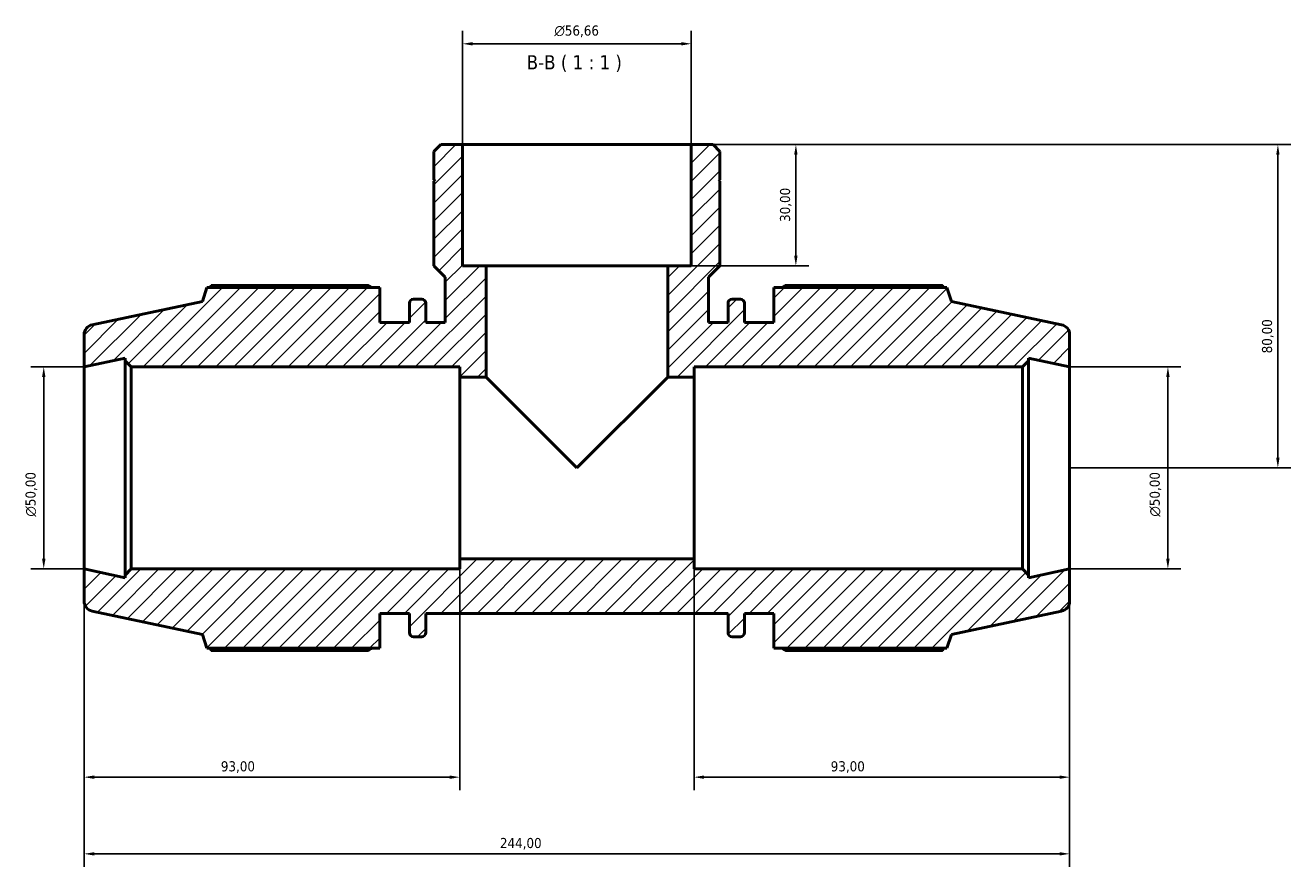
# Model space of a CAD drawing. Header units: millimetres. Extents: x 0 to 931, y 0 to 951.
# Tile 6 of 6: x 303 to 617, y 743 to 951. Entities that reach past the tile are written whole.
import ezdxf

# ---------------------------------------------------------------- set-up
doc = ezdxf.new("R2010")
doc.units = ezdxf.units.MM
for name, color, linetype, lineweight in [('Dimension (ISO)', 7, 'Continuous', 25), ('Hatch (ISO)', 7, 'Continuous', 18), ('Symbol (ISO)', 7, 'Continuous', 25), ('Visible (ISO)', 7, 'Continuous', 50)]:
    doc.layers.add(name, color=color, linetype=linetype, lineweight=lineweight)
doc.styles.add('Label Text (ISO)', font='tahoma.ttf')
doc.styles.add('Note Text (ISO)', font='tahoma.ttf')
doc.dimstyles.new('Default (ISO)', dxfattribs={"dimtxt": 2.5, "dimasz": 2.5, "dimexe": 3.175, "dimexo": 0, "dimgap": 0.762, "dimtad": 1, "dimrnd": 1e-08, "dimzin": 0, "dimtxsty": 'Note Text (ISO)', "dimcen": 0.09, "dimdle": 10, "dimclrd": 256, "dimclre": 256, "dimclrt": 232, "dimazin": 0, "dimtfac": 1.40208, "dimtmove": 0, "dimatfit": 3, "dimfxl": 1, "dimtolj": 1, "dimtzin": 0, "dimlwd": -1, "dimlwe": -1, "dimarcsym": 0})

# ---------------------------------------------------------------- blocks, each defined once
blk = doc.blocks.new('*D7')
at = {"layer": 'Defpoints', "color": 0, "transparency": 16777216}
for p in [(468.36, 946.92), (411.7, 921.97), (468.36, 921.97)]:
    blk.add_point(p, dxfattribs=at)
at = {"layer": 'Dimension (ISO)', "transparency": 16777216}
for p, q in [((411.7, 921.97), (411.7, 950.1)), ((468.36, 921.97), (468.36, 950.1)), ((414.2, 946.92), (465.86, 946.92))]:
    blk.add_line(p, q, dxfattribs=at)
for points in [[(414.2, 947.34), (414.2, 946.51), (411.7, 946.92)], [(465.86, 947.34), (465.86, 946.51), (468.36, 946.92)]]:
    blk.add_solid(points, dxfattribs=at)
at = {"layer": 'Dimension (ISO)', "color": 232, "true_color": 0xca0064, "transparency": 16777216, "insert": (434.46, 951.45), "char_height": 2.5, "attachment_point": 1, "style": 'Note Text (ISO)'}
blk.add_mtext('\\A1;\\fAIGDT|b0|i0;\\H2.5000;\\ln\\fTahoma|b0|i0;\\H2.5000;56,66', dxfattribs=at)
blk = doc.blocks.new('*D8')
at = {"layer": 'Defpoints', "color": 0, "transparency": 16777216}
for p in [(562.03, 866.97), (562.03, 816.97), (586.36, 816.97)]:
    blk.add_point(p, dxfattribs=at)
at = {"layer": 'Dimension (ISO)', "transparency": 16777216}
for p, q in [((562.03, 866.97), (589.54, 866.97)), ((586.36, 864.47), (586.36, 819.47)), ((562.03, 816.97), (589.54, 816.97))]:
    blk.add_line(p, q, dxfattribs=at)
for points in [[(585.94, 864.47), (586.78, 864.47), (586.36, 866.97)], [(585.94, 819.47), (586.78, 819.47), (586.36, 816.97)]]:
    blk.add_solid(points, dxfattribs=at)
at = {"layer": 'Dimension (ISO)', "color": 232, "true_color": 0xca0064, "transparency": 16777216, "insert": (581.84, 829.91), "char_height": 2.5, "attachment_point": 1, "rotation": 90, "style": 'Note Text (ISO)'}
blk.add_mtext('\\A1;\\fAIGDT|b0|i0;\\H2.5000;\\ln\\fTahoma|b0|i0;\\H2.5000;50,00', dxfattribs=at)
blk = doc.blocks.new('*D9')
at = {"layer": 'Defpoints', "color": 0, "transparency": 16777216}
for p in [(469.03, 819.47), (562.03, 816.97), (469.03, 765.44)]:
    blk.add_point(p, dxfattribs=at)
at = {"layer": 'Dimension (ISO)', "transparency": 16777216}
for p, q in [((469.03, 819.47), (469.03, 762.26)), ((562.03, 816.97), (562.03, 762.26)), ((559.53, 765.44), (471.53, 765.44))]:
    blk.add_line(p, q, dxfattribs=at)
for points in [[(471.53, 765.86), (471.53, 765.02), (469.03, 765.44)], [(559.53, 765.86), (559.53, 765.02), (562.03, 765.44)]]:
    blk.add_solid(points, dxfattribs=at)
at = {"layer": 'Dimension (ISO)', "color": 232, "true_color": 0xca0064, "transparency": 16777216, "insert": (502.88, 769.38), "char_height": 2.5, "attachment_point": 1, "style": 'Note Text (ISO)'}
blk.add_mtext('\\A1;93,00', dxfattribs=at)
blk = doc.blocks.new('*D10')
at = {"layer": 'Defpoints', "color": 0, "transparency": 16777216}
for p in [(411.03, 819.47), (318.03, 816.97), (318.03, 765.44)]:
    blk.add_point(p, dxfattribs=at)
at = {"layer": 'Dimension (ISO)', "transparency": 16777216}
for p, q in [((411.03, 819.47), (411.03, 762.26)), ((318.03, 816.97), (318.03, 762.26)), ((408.53, 765.44), (320.53, 765.44))]:
    blk.add_line(p, q, dxfattribs=at)
for points in [[(320.53, 765.86), (320.53, 765.02), (318.03, 765.44)], [(408.53, 765.86), (408.53, 765.02), (411.03, 765.44)]]:
    blk.add_solid(points, dxfattribs=at)
at = {"layer": 'Dimension (ISO)', "color": 232, "true_color": 0xca0064, "transparency": 16777216, "insert": (351.88, 769.38), "char_height": 2.5, "attachment_point": 1, "style": 'Note Text (ISO)'}
blk.add_mtext('\\A1;93,00', dxfattribs=at)
blk = doc.blocks.new('*D11')
at = {"layer": 'Defpoints', "color": 0, "transparency": 16777216}
for p in [(468.36, 921.97), (462.53, 891.97), (494.25, 891.97)]:
    blk.add_point(p, dxfattribs=at)
at = {"layer": 'Dimension (ISO)', "transparency": 16777216}
for p, q in [((468.36, 921.97), (497.42, 921.97)), ((494.25, 919.47), (494.25, 894.47)), ((462.53, 891.97), (497.42, 891.97))]:
    blk.add_line(p, q, dxfattribs=at)
for points in [[(493.83, 919.47), (494.66, 919.47), (494.25, 921.97)], [(493.83, 894.47), (494.66, 894.47), (494.25, 891.97)]]:
    blk.add_solid(points, dxfattribs=at)
at = {"layer": 'Dimension (ISO)', "color": 232, "true_color": 0xca0064, "transparency": 16777216, "insert": (490.31, 902.84), "char_height": 2.5, "attachment_point": 1, "rotation": 90, "style": 'Note Text (ISO)'}
blk.add_mtext('\\A1;30,00', dxfattribs=at)
blk = doc.blocks.new('*D12')
at = {"layer": 'Defpoints', "color": 0, "transparency": 16777216}
for p in [(468.36, 921.97), (562.03, 841.97), (613.59, 841.97)]:
    blk.add_point(p, dxfattribs=at)
at = {"layer": 'Dimension (ISO)', "transparency": 16777216}
for p, q in [((468.36, 921.97), (616.76, 921.97)), ((613.59, 919.47), (613.59, 844.47)), ((562.03, 841.97), (616.76, 841.97))]:
    blk.add_line(p, q, dxfattribs=at)
for points in [[(613.17, 919.47), (614, 919.47), (613.59, 921.97)], [(613.17, 844.47), (614, 844.47), (613.59, 841.97)]]:
    blk.add_solid(points, dxfattribs=at)
at = {"layer": 'Dimension (ISO)', "color": 232, "true_color": 0xca0064, "transparency": 16777216, "insert": (609.65, 870.32), "char_height": 2.5, "attachment_point": 1, "rotation": 90, "style": 'Note Text (ISO)'}
blk.add_mtext('\\A1;80,00', dxfattribs=at)
blk = doc.blocks.new('*D13')
at = {"layer": 'Defpoints', "color": 0, "transparency": 16777216}
for p in [(318.03, 866.97), (308.03, 816.97), (318.03, 816.97)]:
    blk.add_point(p, dxfattribs=at)
at = {"layer": 'Dimension (ISO)', "transparency": 16777216}
for p, q in [((318.03, 866.97), (304.86, 866.97)), ((308.03, 864.47), (308.03, 819.47)), ((318.03, 816.97), (304.86, 816.97))]:
    blk.add_line(p, q, dxfattribs=at)
for points in [[(307.61, 864.47), (308.45, 864.47), (308.03, 866.97)], [(307.61, 819.47), (308.45, 819.47), (308.03, 816.97)]]:
    blk.add_solid(points, dxfattribs=at)
at = {"layer": 'Dimension (ISO)', "color": 232, "true_color": 0xca0064, "transparency": 16777216, "insert": (303.51, 829.91), "char_height": 2.5, "attachment_point": 1, "rotation": 90, "style": 'Note Text (ISO)'}
blk.add_mtext('\\A1;\\fAIGDT|b0|i0;\\H2.5000;\\ln\\fTahoma|b0|i0;\\H2.5000;50,00', dxfattribs=at)
blk = doc.blocks.new('*D15')
at = {"layer": 'Defpoints', "color": 0, "transparency": 16777216}
for p in [(318.03, 816.97), (562.03, 816.97), (318.03, 746.47)]:
    blk.add_point(p, dxfattribs=at)
at = {"layer": 'Dimension (ISO)', "transparency": 16777216}
for p, q in [((318.03, 816.97), (318.03, 743.29)), ((562.03, 816.97), (562.03, 743.29)), ((559.53, 746.47), (320.53, 746.47))]:
    blk.add_line(p, q, dxfattribs=at)
for points in [[(320.53, 746.88), (320.53, 746.05), (318.03, 746.47)], [(559.53, 746.88), (559.53, 746.05), (562.03, 746.47)]]:
    blk.add_solid(points, dxfattribs=at)
at = {"layer": 'Dimension (ISO)', "color": 232, "true_color": 0xca0064, "transparency": 16777216, "insert": (420.98, 750.4), "char_height": 2.5, "attachment_point": 1, "style": 'Note Text (ISO)'}
blk.add_mtext('\\A1;244,00', dxfattribs=at)

msp = doc.modelspace()

# ---------------------------------------------------------------- hatches: boundary and pattern name
at = {"layer": 'Hatch (ISO)'}
h = msp.add_hatch(dxfattribs=at)
h.set_pattern_fill('ANSI31', color=256, scale=25.4, style=0)
h.set_pattern_definition([(45, (0, 0), (-2.245064, 2.245064), [])])
edge = h.paths.add_edge_path()
edge.add_ellipse((559.531, 808.99), major_axis=(0.52, -2.445), ratio=1, start_angle=0, end_angle=78)
edge.add_line((562.031, 808.99), (562.031, 816.965))
edge.add_line((562.031, 816.965), (551.865, 814.804))
edge.add_line((551.865, 814.804), (551.865, 815.465))
edge.add_line((551.865, 815.465), (550.365, 816.965))
edge.add_line((550.365, 816.965), (469.031, 816.965))
edge.add_line((469.031, 816.965), (469.031, 819.465))
edge.add_line((469.031, 819.465), (411.031, 819.465))
edge.add_line((411.031, 819.465), (411.031, 816.965))
edge.add_line((411.031, 816.965), (329.698, 816.965))
edge.add_line((329.698, 816.965), (328.198, 815.465))
edge.add_line((328.198, 815.465), (328.198, 814.804))
edge.add_line((328.198, 814.804), (318.031, 816.965))
edge.add_line((318.031, 816.965), (318.031, 808.99))
edge.add_ellipse((320.531, 808.99), major_axis=(-2.5, 0), ratio=1, start_angle=0, end_angle=78)
edge.add_line((320.011, 806.544), (347.311, 800.742))
edge.add_line((347.311, 800.742), (348.421, 797.325))
edge.add_line((348.421, 797.325), (391.231, 797.325))
edge.add_line((391.231, 797.325), (391.231, 805.965))
edge.add_line((391.231, 805.965), (398.551, 805.965))
edge.add_line((398.551, 805.965), (398.551, 801.205))
edge.add_ellipse((399.551, 801.205), major_axis=(-1, 0), ratio=1, start_angle=0, end_angle=90)
edge.add_line((399.551, 800.205), (401.618, 800.205))
edge.add_ellipse((401.618, 801.205), major_axis=(0, -1), ratio=1, start_angle=0, end_angle=90)
edge.add_line((402.618, 801.205), (402.618, 805.965))
edge.add_line((402.618, 805.965), (477.445, 805.965))
edge.add_line((477.445, 805.965), (477.445, 801.205))
edge.add_ellipse((478.445, 801.205), major_axis=(-1, 0), ratio=1, start_angle=0, end_angle=90)
edge.add_line((478.445, 800.205), (480.511, 800.205))
edge.add_ellipse((480.511, 801.205), major_axis=(0, -1), ratio=1, start_angle=0, end_angle=90)
edge.add_line((481.511, 801.205), (481.511, 805.965))
edge.add_line((481.511, 805.965), (488.831, 805.965))
edge.add_line((488.831, 805.965), (488.831, 797.325))
edge.add_line((488.831, 797.325), (531.641, 797.325))
edge.add_line((531.641, 797.325), (532.751, 800.742))
edge.add_line((532.751, 800.742), (560.051, 806.544))
edge = h.paths.add_edge_path()
edge.add_line((475.441, 920.266), (473.742, 921.965))
edge.add_line((473.742, 921.965), (468.359, 921.965))
edge.add_line((468.359, 921.965), (468.359, 891.965))
edge.add_line((468.359, 891.965), (462.531, 891.965))
edge.add_line((462.531, 891.965), (462.531, 864.465))
edge.add_line((462.531, 864.465), (469.031, 864.465))
edge.add_line((469.031, 864.465), (469.031, 866.965))
edge.add_line((469.031, 866.965), (550.365, 866.965))
edge.add_line((550.365, 866.965), (551.865, 868.465))
edge.add_line((551.865, 868.465), (551.865, 869.126))
edge.add_line((551.865, 869.126), (562.031, 866.965))
edge.add_line((562.031, 866.965), (562.031, 874.941))
edge.add_ellipse((559.531, 874.941), major_axis=(2.5, 0), ratio=1, start_angle=0, end_angle=78)
edge.add_line((560.051, 877.386), (532.751, 883.189))
edge.add_line((532.751, 883.189), (531.641, 886.605))
edge.add_line((531.641, 886.605), (488.831, 886.605))
edge.add_line((488.831, 886.605), (488.831, 877.965))
edge.add_line((488.831, 877.965), (481.511, 877.965))
edge.add_line((481.511, 877.965), (481.511, 882.725))
edge.add_ellipse((480.511, 882.725), major_axis=(1, 0), ratio=1, start_angle=0, end_angle=90)
edge.add_line((480.511, 883.725), (478.445, 883.725))
edge.add_ellipse((478.445, 882.725), major_axis=(0, 1), ratio=1, start_angle=0, end_angle=90)
edge.add_line((477.445, 882.725), (477.445, 877.965))
edge.add_line((477.445, 877.965), (472.608, 877.965))
edge.add_line((472.608, 877.965), (472.608, 889.133))
edge.add_line((472.608, 889.133), (475.441, 891.965))
edge.add_line((475.441, 891.965), (475.441, 912.965))
edge.add_line((475.441, 912.965), (475.141, 912.965))
edge.add_line((475.141, 912.965), (475.441, 913.265))
edge.add_line((475.441, 913.265), (475.441, 920.266))
edge = h.paths.add_edge_path()
edge.add_line((406.321, 921.965), (404.621, 920.266))
edge.add_line((404.621, 920.266), (404.621, 913.265))
edge.add_line((404.621, 913.265), (404.921, 912.965))
edge.add_line((404.921, 912.965), (404.621, 912.965))
edge.add_line((404.621, 912.965), (404.621, 891.965))
edge.add_line((404.621, 891.965), (407.454, 889.133))
edge.add_line((407.454, 889.133), (407.454, 877.965))
edge.add_line((407.454, 877.965), (402.618, 877.965))
edge.add_line((402.618, 877.965), (402.618, 882.725))
edge.add_ellipse((401.618, 882.725), major_axis=(1, 0), ratio=1, start_angle=0, end_angle=90)
edge.add_line((401.618, 883.725), (399.551, 883.725))
edge.add_ellipse((399.551, 882.725), major_axis=(0, 1), ratio=1, start_angle=0, end_angle=90)
edge.add_line((398.551, 882.725), (398.551, 877.965))
edge.add_line((398.551, 877.965), (391.231, 877.965))
edge.add_line((391.231, 877.965), (391.231, 886.605))
edge.add_line((391.231, 886.605), (348.421, 886.605))
edge.add_line((348.421, 886.605), (347.311, 883.189))
edge.add_line((347.311, 883.189), (320.011, 877.386))
edge.add_ellipse((320.531, 874.941), major_axis=(-0.52, 2.445), ratio=1, start_angle=0, end_angle=78)
edge.add_line((318.031, 874.941), (318.031, 866.965))
edge.add_line((318.031, 866.965), (328.198, 869.126))
edge.add_line((328.198, 869.126), (328.198, 868.465))
edge.add_line((328.198, 868.465), (329.698, 866.965))
edge.add_line((329.698, 866.965), (411.031, 866.965))
edge.add_line((411.031, 866.965), (411.031, 864.465))
edge.add_line((411.031, 864.465), (417.531, 864.465))
edge.add_line((417.531, 864.465), (417.531, 891.965))
edge.add_line((417.531, 891.965), (411.703, 891.965))
edge.add_line((411.703, 891.965), (411.703, 921.965))
edge.add_line((411.703, 921.965), (406.321, 921.965))

# ---------------------------------------------------------------- linework, layer by layer
at = {"layer": 'Visible (ISO)'}
for p, q in [((406.321, 921.965), (404.621, 920.266)), ((411.703, 921.965), (406.321, 921.965)), ((411.703, 891.965), (411.703, 921.965)), ((468.359, 921.965), (411.703, 921.965)), ((473.742, 921.965), (468.359, 921.965)), ((468.359, 921.965), (468.359, 891.965)), ((475.441, 920.266), (473.742, 921.965)), ((404.621, 920.266), (404.621, 913.265)), ((475.441, 913.265), (475.441, 920.266)), ((404.621, 913.265), (404.921, 912.965)), ((404.921, 912.965), (404.621, 912.965)), ((404.621, 912.965), (404.621, 891.965)), ((475.141, 912.965), (475.441, 913.265)), ((475.441, 912.965), (475.141, 912.965)), ((475.441, 891.965), (475.441, 912.965)), ((404.621, 891.965), (407.454, 889.133)), ((417.531, 891.965), (411.703, 891.965)), ((417.531, 864.465), (417.531, 891.965)), ((462.531, 891.965), (417.531, 891.965)), ((468.359, 891.965), (462.531, 891.965)), ((462.531, 891.965), (462.531, 864.465)), ((472.608, 889.133), (475.441, 891.965)), ((388.351, 887.13), (349.513, 887.13)), ((407.454, 889.133), (407.454, 877.965)), ((472.608, 877.965), (472.608, 889.133)), ((530.549, 887.13), (491.711, 887.13)), ((348.421, 886.605), (347.311, 883.189)), ((391.231, 886.605), (348.421, 886.605)), ((391.231, 877.965), (391.231, 886.605)), ((401.618, 883.725), (399.551, 883.725)), ((480.511, 883.725), (478.445, 883.725)), ((531.641, 886.605), (488.831, 886.605)), ((488.831, 886.605), (488.831, 877.965)), ((532.751, 883.189), (531.641, 886.605)), ((347.311, 883.189), (320.011, 877.386)), ((398.551, 882.725), (398.551, 877.965)), ((402.618, 877.965), (402.618, 882.725)), ((477.445, 882.725), (477.445, 877.965)), ((481.511, 877.965), (481.511, 882.725)), ((560.051, 877.386), (532.751, 883.189)), ((398.551, 877.965), (391.231, 877.965)), ((407.454, 877.965), (402.618, 877.965)), ((477.445, 877.965), (472.608, 877.965)), ((488.831, 877.965), (481.511, 877.965)), ((318.031, 874.941), (318.031, 866.965)), ((562.031, 866.965), (562.031, 874.941)), ((318.031, 866.965), (328.198, 869.126)), ((328.198, 869.126), (328.198, 868.465)), ((328.198, 868.465), (329.698, 866.965)), ((328.198, 868.465), (328.198, 815.465)), ((550.365, 866.965), (551.865, 868.465)), ((551.865, 868.465), (551.865, 869.126)), ((551.865, 869.126), (562.031, 866.965)), ((551.865, 815.465), (551.865, 868.465)), ((318.031, 816.965), (318.031, 866.965)), ((329.698, 866.965), (411.031, 866.965)), ((329.698, 816.965), (329.698, 866.965)), ((411.031, 866.965), (411.031, 864.465)), ((469.031, 864.465), (469.031, 866.965)), ((469.031, 866.965), (550.365, 866.965)), ((550.365, 866.965), (550.365, 816.965)), ((562.031, 816.965), (562.031, 866.965)), ((411.031, 864.465), (417.531, 864.465)), ((411.031, 864.465), (411.031, 819.465)), ((417.531, 864.465), (440.031, 841.965)), ((440.031, 841.965), (462.531, 864.465)), ((462.531, 864.465), (469.031, 864.465)), ((469.031, 819.465), (469.031, 864.465)), ((469.031, 819.465), (411.031, 819.465)), ((411.031, 819.465), (411.031, 816.965)), ((469.031, 816.965), (469.031, 819.465)), ((328.198, 814.804), (318.031, 816.965)), ((318.031, 816.965), (318.031, 808.99)), ((329.698, 816.965), (328.198, 815.465)), ((328.198, 815.465), (328.198, 814.804)), ((411.031, 816.965), (329.698, 816.965)), ((550.365, 816.965), (469.031, 816.965)), ((551.865, 815.465), (550.365, 816.965)), ((562.031, 816.965), (551.865, 814.804)), ((551.865, 814.804), (551.865, 815.465)), ((562.031, 808.99), (562.031, 816.965)), ((320.011, 806.544), (347.311, 800.742)), ((391.231, 797.325), (391.231, 805.965)), ((391.231, 805.965), (398.551, 805.965)), ((398.551, 805.965), (398.551, 801.205)), ((402.618, 801.205), (402.618, 805.965)), ((402.618, 805.965), (477.445, 805.965)), ((477.445, 805.965), (477.445, 801.205)), ((481.511, 801.205), (481.511, 805.965)), ((481.511, 805.965), (488.831, 805.965)), ((488.831, 805.965), (488.831, 797.325)), ((532.751, 800.742), (560.051, 806.544)), ((347.311, 800.742), (348.421, 797.325)), ((399.551, 800.205), (401.618, 800.205)), ((478.445, 800.205), (480.511, 800.205)), ((531.641, 797.325), (532.751, 800.742)), ((348.421, 797.325), (391.231, 797.325)), ((349.513, 796.801), (388.351, 796.801)), ((488.831, 797.325), (531.641, 797.325)), ((491.711, 796.801), (530.549, 796.801))]:
    msp.add_line(p, q, dxfattribs=at)
for centre, radius, start, end in [((399.551, 882.725), 1, 90, 180), ((401.618, 882.725), 1, 0, 90), ((478.445, 882.725), 1, 90, 180), ((480.511, 882.725), 1, 0, 90), ((320.531, 874.941), 2.5, 102, 180), ((559.531, 874.941), 2.5, 0, 78), ((320.531, 808.99), 2.5, 180, 258), ((559.531, 808.99), 2.5, 282, 0), ((399.551, 801.205), 1, 180, 270), ((401.618, 801.205), 1, 270, 0), ((478.445, 801.205), 1, 180, 270), ((480.511, 801.205), 1, 270, 0)]:
    msp.add_arc(centre, radius, start, end, dxfattribs=at)
for points, weights in [([(349.513, 887.13), (349.375, 886.865), (349.241, 886.605)], [1, 1.0006926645, 1.0012374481]), ([(388.351, 887.13), (388.777, 886.865), (389.188, 886.605)], [1.01547328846, 1.01357265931, 1.01152570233]), ([(490.875, 886.605), (491.286, 886.865), (491.711, 887.13)], [1.01152570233, 1.01357265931, 1.01547328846]), ([(530.821, 886.605), (530.688, 886.865), (530.549, 887.13)], [1.0012374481, 1.0006926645, 1]), ([(349.241, 797.325), (349.375, 797.065), (349.513, 796.801)], [1.0012374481, 1.0006926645, 1]), ([(389.188, 797.325), (388.777, 797.065), (388.351, 796.801)], [1.01152570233, 1.01357265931, 1.01547328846]), ([(491.711, 796.801), (491.286, 797.065), (490.875, 797.325)], [1.01547328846, 1.01357265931, 1.01152570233]), ([(530.549, 796.801), (530.688, 797.065), (530.821, 797.325)], [1, 1.0006926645, 1.0012374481])]:
    msp.add_rational_spline(points, weights, degree=2, dxfattribs=at)

# ---------------------------------------------------------------- texts
at = {"layer": 'Symbol (ISO)', "insert": (427.592, 939.964), "char_height": 3.5, "attachment_point": 7, "style": 'Label Text (ISO)'}
msp.add_mtext('B-B ( 1 : 1 )', dxfattribs=at)

# ---------------------------------------------------------------- dimensions: what is measured, and where the dimension line sits
at = {"layer": 'Dimension (ISO)'}
for base, p1, p2, angle, picture, middle in [((468.359, 946.925), (411.703, 921.965), (468.359, 921.965), 180, '*D7', (440.031, 946.925)), ((308.031, 816.965), (318.031, 866.965), (318.031, 816.965), 90, '*D13', (308.031, 835.465)), ((586.361, 816.965), (562.031, 866.965), (562.031, 816.965), 90, '*D8', (586.361, 835.465))]:
    dim = msp.add_linear_dim(base=base, p1=p1, p2=p2, angle=angle, text='\\fAIGDT|b0|i0;\\H2.5000;\\ln\\fTahoma|b0|i0;\\H2.5000;<>', dimstyle='Default (ISO)', override={"dimdec": 2, "dimtp": 0, "dimtm": 0, "dimtdec": 2, "dimtofl": 0, "dimatfit": 1}, dxfattribs=at)
    dim.commit()
    dim.dimension.update_dxf_attribs({"geometry": picture, "text_midpoint": middle, "dimtype": 160})
for base, p1, p2, angle, picture, middle in [((494.247, 891.965), (468.359, 921.965), (462.531, 891.965), 270, '*D11', (494.247, 906.965)), ((613.587, 841.965), (468.359, 921.965), (562.031, 841.965), 90, '*D12', (613.587, 874.465)), ((469.031, 765.44), (562.031, 816.965), (469.031, 819.465), 180, '*D9', (507.031, 765.44)), ((318.031, 746.465), (562.031, 816.965), (318.031, 816.965), 180, '*D15', (426.031, 746.465))]:
    dim = msp.add_linear_dim(base=base, p1=p1, p2=p2, angle=angle, dimstyle='Default (ISO)', override={"dimdec": 2, "dimtp": 0, "dimtm": 0, "dimtdec": 2, "dimtofl": 0, "dimatfit": 1}, dxfattribs=at)
    dim.commit()
    dim.dimension.update_dxf_attribs({"geometry": picture, "text_midpoint": middle, "dimtype": 160})
dim = msp.add_linear_dim(base=(318.031, 765.44), p1=(411.031, 819.465), p2=(318.031, 816.965), dimstyle='Default (ISO)', override={"dimdec": 2, "dimtp": 0, "dimtm": 0, "dimtdec": 2, "dimtofl": 0, "dimatfit": 1}, dxfattribs=at)
dim.commit()
dim.dimension.update_dxf_attribs({"geometry": '*D10', "text_midpoint": (356.031, 765.44), "dimtype": 160})

doc.saveas('drawing.dxf')
